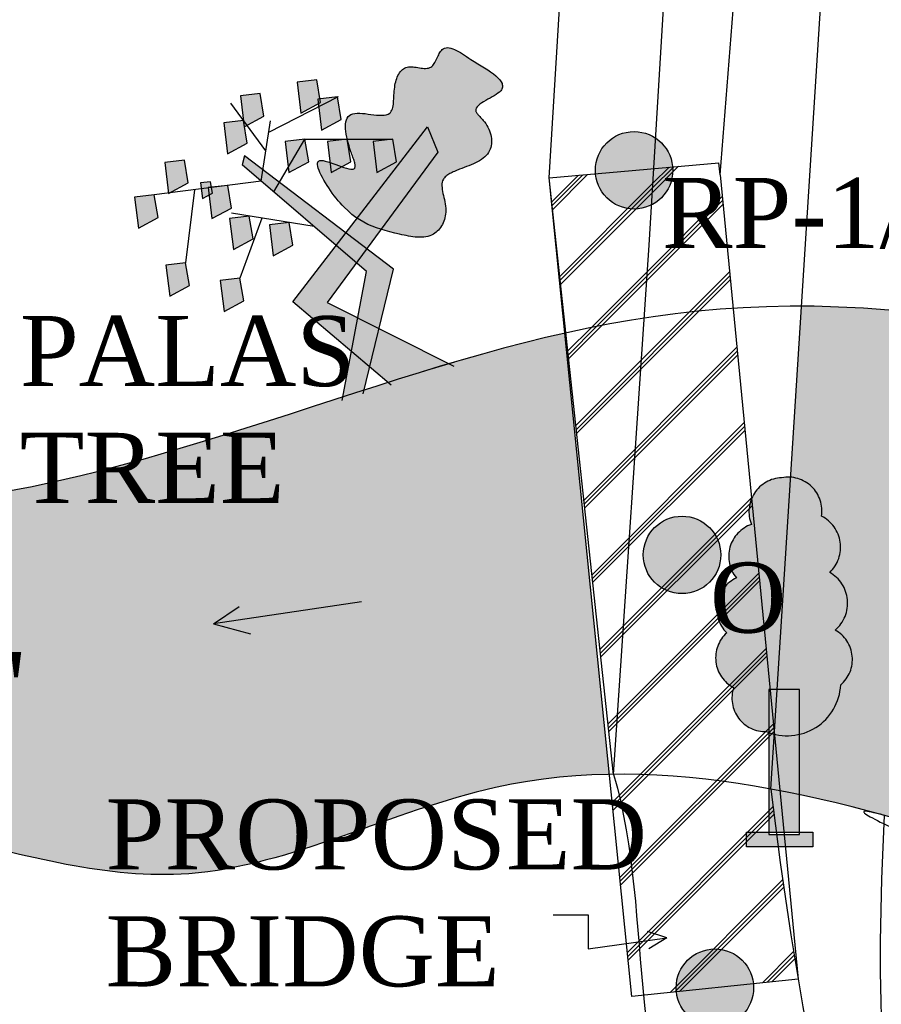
# Model space of a CAD drawing. Header units: millimetres. Extents: x 10604 to 12234, y -294 to 1108.
# Tile 4 of 10: x 11188 to 11336, y 182 to 351. Entities that reach past the tile are written whole.
import ezdxf

# ---------------------------------------------------------------- set-up
doc = ezdxf.new("R2010")
doc.units = ezdxf.units.MM
doc.linetypes.add('ACAD_ISO10W100', pattern=[18, 12, -3, 0, -3])
doc.styles.get("Standard").update_dxf_attribs({"font": 'times.ttf', "height": 6})
pattern_1 = [(45, (0, 0), (-7.071067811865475, 7.071067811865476), []), (45, (0.725, 0), (-7.071067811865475, 7.071067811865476), []), (45, (1.45, 0), (-7.071067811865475, 7.071067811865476), [])]

msp = doc.modelspace()

# ---------------------------------------------------------------- hatches: boundary and pattern name
at = {"linetype": 'ACAD_ISO10W100', "ltscale": 100}
h = msp.add_hatch(dxfattribs=at)
h.set_pattern_fill('CROSS', color=256, scale=3, style=0)
h.set_pattern_definition([(0, (0, 0), (19.05, 19.05), [9.524999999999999, -28.575]), (90, (4.762499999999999, -4.762499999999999), (-19.05, 19.05), [9.524999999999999, -28.575])])
edge = h.paths.add_edge_path()
edge.add_spline(control_points=[(11112.51585961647, 681.8695266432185), (11118.97930193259, 660.2640212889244), (11124.08143629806, 608.1799113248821), (11155.21152514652, 540.8803248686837), (11096.31107016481, 465.7507773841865), (11054.53465164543, 411.7704224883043), (11015.10205968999, 354.6585615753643), (10947.88282810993, 374.718447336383), (11004.97443399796, 455.6492985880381), (11048.95612794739, 509.0687941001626), (11068.62410019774, 579.2045921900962), (11071.60659075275, 646.429863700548), (11002.32032277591, 679.314728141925), (11019.55390001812, 722.4475823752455), (11025.76750413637, 737.9992276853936)], knot_values=[114.572799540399, 114.572799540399, 114.572799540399, 114.572799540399, 181.9529653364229, 249.7234751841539, 326.1174300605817, 435.027948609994, 474.3407703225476, 515.8021843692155, 582.6378754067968, 683.0913322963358, 754.4609894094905, 793.9131955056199, 874.2858735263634, 919.6039516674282, 919.6039516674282, 919.6039516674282, 919.6039516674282], degree=3, periodic=0)
edge.add_spline(control_points=[(11025.76750413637, 737.9992276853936), (11050.85195197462, 734.3375879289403), (11092.61137656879, 728.2418599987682), (11108.12727922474, 696.5393407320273), (11112.51585961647, 681.8695266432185)], knot_values=[0, 0, 0, 0, 68.82267755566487, 114.572799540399, 114.572799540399, 114.572799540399, 114.572799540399], degree=3, periodic=0)
edge.add_line((11112.51585961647, 681.8695266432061), (11113.24191390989, 703.1872369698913))
edge.add_line((11113.24191390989, 703.1872369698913), (11110.55186925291, 708.9913954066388))
edge.add_line((11110.55186925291, 708.9913954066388), (11114.93491932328, 708.8349862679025))
edge.add_line((11114.93491932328, 708.8349862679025), (11115.12394368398, 711.6786368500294))
edge.add_line((11115.12394368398, 711.6786368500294), (11116.46722885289, 708.7803058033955))
edge.add_line((11116.46722885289, 708.7803058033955), (11123.10265192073, 708.5435207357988))
edge.add_line((11123.10265192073, 708.5435207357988), (11195.86977690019, 551.5379776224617))
edge.add_line((11195.86977690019, 551.5379776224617), (11043.79839306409, 344.6802910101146))
edge.add_line((11043.79839306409, 344.6802910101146), (11035.63066046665, 344.9717565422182))
edge.add_line((11035.63066046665, 344.9717565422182), (11035.42758633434, 341.9167435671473))
edge.add_line((11035.42758633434, 341.9167435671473), (11036.82757248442, 341.8685971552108))
edge.add_line((11036.82757248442, 341.8685971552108), (11036.82757248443, 316.389633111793))
edge.add_line((11036.82757248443, 316.389633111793), (11033.13936175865, 315.8852845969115))
edge.add_line((11033.13936175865, 315.8852845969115), (11034.02760018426, 341.9648899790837))
edge.add_line((11034.02760018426, 341.9648899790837), (11035.42758633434, 341.9167435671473))
edge.add_line((11035.42758633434, 341.9167435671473), (11035.63066046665, 344.9717565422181))
edge.add_line((11035.63066046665, 344.9717565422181), (11031.24761039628, 345.1281656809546))
edge.add_line((11031.24761039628, 345.1281656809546), (11183.31899423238, 551.9858522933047))
edge.add_line((11183.31899423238, 551.9858522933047), (11113.24191390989, 703.187236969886))
edge.add_line((11113.24191390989, 703.187236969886), (11112.51585961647, 681.8695266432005))
h.paths.add_polyline_path([(11187.89106866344, 554.6730937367), (11187.70204430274, 551.829443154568), (11185.84916758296, 551.8955630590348)], flags=16)
h = msp.add_hatch(color=256, dxfattribs=at)
h.set_gradient(color1=(0, 0, 255), one_color=1, tint=1, name='INVSPHERICAL')
edge = h.paths.add_edge_path()
edge.add_spline(control_points=[(11994.58054372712, 729.8497831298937), (11958.9224321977, 717.3160325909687), (11892.83332543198, 694.0858517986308), (11797.32685546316, 713.9442132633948), (11715.18160343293, 658.7239849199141), (11617.39899021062, 703.944394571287), (11531.39653568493, 659.6402079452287), (11424.23079758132, 689.0995387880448), (11423.27451110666, 570.5803352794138), (11434.2893695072, 499.8838621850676), (11438.95871008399, 410.4070223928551), (11439.31265145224, 357.7841901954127), (11426.82896181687, 279.9859500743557), (11364.8937760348, 299.7743258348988), (11327.10897240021, 301.4858994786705), (11322.28287946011, 301.5046882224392)], knot_values=[0, 0, 0, 0, 111.8566492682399, 207.3162520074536, 275.2504661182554, 387.0800430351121, 483.8169888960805, 566.1572179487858, 636.2808237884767, 761.2089069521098, 808.954717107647, 899.0411678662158, 929.2399148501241, 1019.517027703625, 1033.1862673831, 1033.1862673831, 1033.1862673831, 1033.1862673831], degree=3, periodic=0)
edge.add_line((11322.28287946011, 301.504688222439), (11317.61228334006, 228.2183874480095))
edge.add_line((11317.61228334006, 228.2183874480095), (11318.5481947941, 218.5657131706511))
edge.add_spline(control_points=[(11318.54819479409, 218.5657131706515), (11331.99283921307, 215.9789816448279), (11364.52201894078, 206.0956031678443), (11409.74663970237, 189.8063323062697), (11466.15800862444, 164.6563953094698), (11555.5630347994, 178.4147059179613), (11544.62065870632, 258.2099213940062), (11535.46463563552, 307.9710690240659), (11526.21494249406, 358.0214493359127), (11521.54255733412, 403.9369246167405), (11505.83993316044, 453.8377481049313), (11508.85379731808, 497.999004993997), (11528.07858572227, 532.7648414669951), (11557.18404700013, 565.7511115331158), (11614.77257608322, 548.6490624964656), (11627.57853170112, 592.6183538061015), (11659.57174942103, 606.434551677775), (11693.95538317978, 601.4548616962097), (11736.75361092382, 603.5131639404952), (11795.6868892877, 627.8224942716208), (11863.2556368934, 626.0997531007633), (11937.8996171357, 637.1336904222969), (11978.47713712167, 647.7506229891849), (12004.77103870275, 654.6303085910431)], knot_values=[0, 0, 0, 0, 40.34676076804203, 97.94532730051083, 144.6304597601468, 231.3851607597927, 295.3955214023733, 347.3860324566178, 390.3832426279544, 446.5928533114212, 485.5806910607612, 547.2237563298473, 571.1538924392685, 605.0902206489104, 671.3650207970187, 695.670919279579, 726.456903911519, 766.0809333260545, 799.5135396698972, 853.652385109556, 954.2959350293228, 998.5348224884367, 1079.971676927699, 1079.971676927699, 1079.971676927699, 1079.971676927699], degree=3, periodic=0)
edge.add_line((12004.77103870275, 654.6303085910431), (11994.58054372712, 729.8497831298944))
edge = h.paths.add_edge_path()
edge.add_spline(control_points=[(10674.56440109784, 70.38465197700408), (10654.52706393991, 68.24382179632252), (10616.02323048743, 64.12999329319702), (10647.17371583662, 9.245536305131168), (10666.67295942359, -55.90507785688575), (10769.8340724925, -57.82905278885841), (10857.09815375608, -20.56537033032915), (10917.65700030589, 58.51480148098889), (10990.47747809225, 114.3373459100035), (11030.16557778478, 201.9329330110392), (11093.20465364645, 182.2649562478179), (11125.45762086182, 220.3861983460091), (11172.99207103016, 212.3319745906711), (11221.25466279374, 198.1252067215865), (11258.36546209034, 218.6210279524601), (11282.83324859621, 221.2430238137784), (11289.38080094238, 221.3601299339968)], knot_values=[1109.183328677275, 1109.183328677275, 1109.183328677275, 1109.183328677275, 1155.927711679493, 1199.007536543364, 1252.536057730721, 1361.161953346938, 1439.773648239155, 1541.929438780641, 1645.931569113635, 1729.447296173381, 1773.770662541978, 1810.627294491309, 1861.482277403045, 1904.635833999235, 1959.164737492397, 1978.932404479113, 1978.932404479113, 1978.932404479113, 1978.932404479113], degree=3, periodic=0)
edge.add_line((11289.38080094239, 221.3601299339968), (11281.76775371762, 296.889832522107))
edge.add_spline(control_points=[(11281.76775371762, 296.8898325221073), (11260.02567418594, 292.0273719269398), (11214.92106864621, 274.7339396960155), (11130.27302210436, 256.0185857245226), (11103.84815973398, 328.4343396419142), (11050.42067944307, 322.8586074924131), (11026.51471724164, 298.5489672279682), (11007.35880189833, 272.2979324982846), (11000.18030993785, 224.1526448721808), (10974.79005244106, 175.8723001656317), (10920.67448628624, 146.9207464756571), (10897.45840210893, 98.77177691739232), (10845.678761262, 47.36310000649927), (10785.95476464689, -1.953950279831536), (10689.92274520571, 5.398746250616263), (10679.10746447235, 51.16154523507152), (10674.56440109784, 70.38465197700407)], knot_values=[1074.216300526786, 1074.216300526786, 1074.216300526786, 1074.216300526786, 1143.754260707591, 1225.92393931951, 1284.03145061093, 1329.170007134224, 1357.336594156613, 1385.991266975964, 1424.555739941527, 1501.787620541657, 1537.82989442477, 1604.060884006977, 1654.67882239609, 1756.937764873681, 1832.327655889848, 1886.933711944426, 1886.933711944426, 1886.933711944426, 1886.933711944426], degree=3, periodic=0)
h = msp.add_hatch(color=256, dxfattribs=at)
h.set_gradient(color1=(241, 48, 14), one_color=1, tint=1, name='INVSPHERICAL')
edge = h.paths.add_edge_path()
edge.add_line((11258.2471747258, 332.2138273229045), (11260.027433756, 327.8707481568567))
edge.add_line((11260.027433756, 327.8707481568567), (11250.29133826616, 314.653964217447))
edge.add_spline(control_points=[(11250.29133826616, 314.6539642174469), (11251.28890146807, 314.3443672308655), (11254.1687221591, 313.649579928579), (11259.41329667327, 312.5240189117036), (11262.39091083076, 318.0853198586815), (11259.4981599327, 323.2084631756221), (11264.71769155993, 325.3759837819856), (11269.86170410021, 327.0498090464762), (11269.0773575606, 332.515020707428), (11264.76389664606, 335.7873530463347), (11274.50362213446, 338.555162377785), (11268.88442976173, 341.8304938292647), (11265.65341235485, 343.7137988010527), (11263.72197846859, 345.0597198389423), (11260.471137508, 347.3250706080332), (11259.36451800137, 340.9795986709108), (11254.21044228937, 343.6583499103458), (11252.09295790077, 338.9165740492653), (11253.08292022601, 332.4115262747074), (11244.03148509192, 336.2185614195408), (11244.04385873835, 332.0441050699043), (11244.49867374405, 330.0938385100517)], knot_values=[29.7706707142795, 29.7706707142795, 29.7706707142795, 29.7706707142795, 31.43310702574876, 34.31721389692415, 36.60924020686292, 39.28605261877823, 40.91620372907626, 43.93868996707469, 46.43041187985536, 47.64770892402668, 50.38272715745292, 54.08299688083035, 54.08299688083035, 54.08299688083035, 56.68397535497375, 58.46076379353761, 60.49031884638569, 62.50457966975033, 64.7862944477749, 68.09939999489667, 70.44522304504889, 70.44522304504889, 70.44522304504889, 70.44522304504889], degree=3, periodic=0)
edge.add_line((11244.49867374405, 330.0938385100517), (11252.30566154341, 330.0938385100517))
edge.add_line((11252.30566154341, 330.0938385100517), (11252.95353619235, 326.2098096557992))
edge.add_line((11252.95353619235, 326.2098096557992), (11249.58461071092, 324.3972628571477))
edge.add_line((11249.58461071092, 324.3972628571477), (11248.93673606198, 329.7054356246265))
edge.add_line((11248.93673606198, 329.7054356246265), (11252.30566154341, 330.0938385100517))
edge.add_line((11252.30566154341, 330.0938385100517), (11244.49867374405, 330.0938385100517))
edge.add_spline(control_points=[(11244.49867374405, 330.0938385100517), (11244.66465820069, 329.3820899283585), (11245.26625475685, 327.4084610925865), (11246.52015426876, 324.5052113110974), (11244.62549548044, 324.9965022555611), (11243.57886809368, 325.366367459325)], knot_values=[16.36222616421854, 16.36222616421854, 16.36222616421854, 16.36222616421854, 17.21833284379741, 18.64236238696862, 19.94242566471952, 19.94242566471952, 19.94242566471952, 19.94242566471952], degree=3, periodic=0)
edge.add_line((11243.57886809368, 325.3663674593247), (11241.77762291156, 324.3972628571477))
edge.add_line((11241.77762291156, 324.3972628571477), (11241.56946881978, 326.10271295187))
edge.add_spline(control_points=[(11241.56946881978, 326.1027129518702), (11240.8237597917, 326.3579860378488), (11238.11305883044, 327.0557027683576), (11241.84596494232, 320.3818659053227), (11244.77412704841, 317.5253342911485), (11246.20774286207, 316.5527435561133)], knot_values=[20.75653876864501, 20.75653876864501, 20.75653876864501, 20.75653876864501, 21.70107915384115, 24.67457776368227, 27.350504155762, 27.350504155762, 27.350504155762, 27.350504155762], degree=3, periodic=0)
edge.add_line((11246.20774286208, 316.552743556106), (11258.2471747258, 332.2138273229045))
h = msp.add_hatch(color=256, dxfattribs=at)
h.set_gradient(color1=(109, 221, 34), one_color=1, tint=1, name='INVSPHERICAL')
h.paths.add_polyline_path([(11239.30420703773, 340.236101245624), (11235.93528155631, 339.8476983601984), (11236.58315620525, 334.5395255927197), (11239.95208168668, 336.3520723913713)])
h = msp.add_hatch(color=256, dxfattribs=at)
h.set_gradient(color1=(109, 221, 34), one_color=1, tint=1, name='INVSPHERICAL')
h.paths.add_polyline_path([(11229.58613773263, 337.9056839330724), (11226.2172122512, 337.5172810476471), (11226.86508690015, 332.2091082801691), (11230.23401238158, 334.0216550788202)])
h = msp.add_hatch(color=256, dxfattribs=at)
h.set_gradient(color1=(109, 221, 34), one_color=1, tint=1, name='INVSPHERICAL')
h.paths.add_polyline_path([(11242.81421100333, 337.3146551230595), (11239.4452855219, 336.9262522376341), (11240.09316017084, 331.6180794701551), (11243.46208565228, 333.4306262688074)])
h = msp.add_hatch(color=256, dxfattribs=at)
h.set_gradient(color1=(109, 221, 34), one_color=1, tint=1, name='INVSPHERICAL')
h.paths.add_polyline_path([(11226.73369757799, 333.2856085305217), (11223.36477209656, 332.8972056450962), (11224.01264674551, 327.5890328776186), (11227.38157222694, 329.401579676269)])
h = msp.add_hatch(color=256, dxfattribs=at)
h.set_gradient(color1=(101, 20, 6), one_color=1, tint=1, name='INVSPHERICAL')
edge = h.paths.add_edge_path()
edge.add_line((11260.027433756, 327.8707481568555), (11258.24717472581, 332.2138273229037))
edge.add_line((11258.24717472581, 332.2138273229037), (11246.20774286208, 316.5527435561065))
edge.add_spline(control_points=[(11246.20774286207, 316.5527435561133), (11247.50433646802, 315.6731111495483), (11248.83909069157, 315.1046739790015), (11250.29133826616, 314.6539642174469)], knot_values=[27.350504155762, 27.350504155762, 27.350504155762, 27.350504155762, 29.7706707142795, 29.7706707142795, 29.7706707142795, 29.7706707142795], degree=3, periodic=0)
edge.add_line((11250.29133826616, 314.653964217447), (11260.027433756, 327.8707481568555))
h.paths.add_polyline_path([(11235.21647844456, 302.2551326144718), (11245.2099989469, 293.7700633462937), (11246.29648833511, 299.4750992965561), (11241.05019952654, 302.1090858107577), (11246.08764764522, 308.9474393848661), (11242.63460832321, 311.9047535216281)])
edge = h.paths.add_edge_path()
edge.add_line((11248.34247979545, 291.1104083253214), (11252.00867603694, 287.9975984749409))
edge.add_spline(control_points=[(11252.00867603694, 287.9975984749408), (11255.58946440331, 289.0967486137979), (11259.16193175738, 290.1736171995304), (11262.7311695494, 291.2237943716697)], knot_values=[1094.559001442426, 1094.559001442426, 1094.559001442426, 1094.559001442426, 1100.331486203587, 1100.331486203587, 1100.331486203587, 1100.331486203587], degree=3, periodic=0)
edge.add_line((11262.7311695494, 291.2237943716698), (11249.93966956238, 297.6459795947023))
edge.add_line((11249.93966956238, 297.6459795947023), (11248.34247979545, 291.1104083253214))
h.paths.add_polyline_path([(11245.2099989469, 293.7700633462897), (11248.34247979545, 291.1104083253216), (11249.93966956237, 297.6459795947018), (11246.29648833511, 299.4750992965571)])
edge = h.paths.add_edge_path()
edge.add_line((11248.34247979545, 291.1104083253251), (11245.2099989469, 293.7700633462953))
edge.add_line((11245.2099989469, 293.7700633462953), (11243.6135914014, 285.3875033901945))
edge.add_spline(control_points=[(11243.61359140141, 285.3875033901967), (11244.81696576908, 285.7659671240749), (11246.01896431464, 286.1423217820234), (11247.21977770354, 286.5164022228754)], knot_values=[1102.901932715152, 1102.901932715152, 1102.901932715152, 1102.901932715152, 1104.833187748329, 1104.833187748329, 1104.833187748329, 1104.833187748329], degree=3, periodic=0)
edge.add_line((11247.21977770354, 286.5164022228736), (11248.34247979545, 291.1104083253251))
h.paths.add_polyline_path([(11252.43653754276, 307.8629613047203), (11247.85062583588, 311.3406884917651), (11246.08764764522, 308.9474393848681), (11247.81818184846, 307.4653441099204), (11246.29648833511, 299.4750992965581), (11249.93966956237, 297.6459795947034)])
h.paths.add_polyline_path([(11244.2816357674, 314.0472329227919), (11242.6346083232, 311.9047535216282), (11246.08764764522, 308.9474393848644), (11247.85062583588, 311.340688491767)])
h.paths.add_polyline_path([(11232.89246277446, 322.6842148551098), (11231.93907181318, 321.0648175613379), (11242.6346083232, 311.9047535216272), (11244.2816357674, 314.0472329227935)])
h.paths.add_polyline_path([(11231.93907181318, 321.0648175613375), (11232.89246277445, 322.68421485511), (11230.05889567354, 324.8330511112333), (11229.76271082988, 322.9287358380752)])
h.paths.add_polyline_path([(11229.76271082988, 322.9287358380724), (11230.05889567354, 324.8330511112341), (11226.91542770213, 327.2169007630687), (11226.52566155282, 325.7010678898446)])
h = msp.add_hatch(color=256, dxfattribs=at)
h.set_gradient(color1=(232, 107, 84), one_color=1, tint=1, name='INVSPHERICAL')
h.paths.add_polyline_path([(11300.22750511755, 324.7615455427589, 1), (11286.97084474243, 324.7615455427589, 1)])
h = msp.add_hatch(color=256, dxfattribs=at)
h.set_gradient(color1=(109, 221, 34), one_color=1, tint=1, name='INVSPHERICAL')
h.paths.add_polyline_path([(11237.25474511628, 330.0938385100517), (11233.88581963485, 329.7054356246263), (11234.53369428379, 324.3972628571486), (11237.90261976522, 326.2098096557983)])
h = msp.add_hatch(color=256, dxfattribs=at)
h.set_gradient(color1=(109, 221, 34), one_color=1, tint=1, name='INVSPHERICAL')
h.paths.add_polyline_path([(11244.49867374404, 330.0938385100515), (11241.12974826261, 329.7054356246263), (11241.77762291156, 324.3972628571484), (11245.14654839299, 326.2098096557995)])
h = msp.add_hatch(color=256, dxfattribs=at)
h.set_gradient(color1=(109, 221, 34), one_color=1, tint=1, name='INVSPHERICAL')
h.paths.add_polyline_path([(11252.30566154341, 330.0938385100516), (11248.93673606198, 329.705435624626), (11249.58461071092, 324.3972628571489), (11252.95353619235, 326.2098096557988)])
h = msp.add_hatch(color=256, dxfattribs=at)
h.set_gradient(color1=(109, 221, 34), one_color=1, tint=1, name='INVSPHERICAL')
h.paths.add_polyline_path([(11216.62872039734, 326.5125326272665), (11213.25979491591, 326.124129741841), (11213.90766956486, 320.8159569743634), (11217.27659504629, 322.6285037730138)])
h = msp.add_hatch(dxfattribs=at)
h.set_pattern_fill('JIS_RC_10', color=96, style=0)
h.set_pattern_definition(pattern_1)
edge = h.paths.add_edge_path()
edge.add_line((11308.32422290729, 324.0123021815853), (11308.1088637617, 326.0619329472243))
edge.add_line((11308.1088637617, 326.0619329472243), (11296.98184541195, 325.0647072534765))
edge.add_line((11296.98184541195, 325.0647072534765), (11296.19308560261, 311.9306741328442))
edge.add_line((11296.19308560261, 311.9306741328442), (11295.35413455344, 299.4671799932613))
edge.add_spline(control_points=[(11295.35413455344, 299.4671799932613), (11300.30352962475, 300.2281491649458), (11305.34998658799, 300.8003027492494), (11310.54171008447, 301.1418892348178)], knot_values=[1044.531558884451, 1044.531558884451, 1044.531558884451, 1044.531558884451, 1059.917423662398, 1059.917423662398, 1059.917423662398, 1059.917423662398], degree=3, periodic=0)
edge.add_line((11310.54171008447, 301.141889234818), (11308.32422290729, 324.0123021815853))
edge = h.paths.add_edge_path()
edge.add_spline(control_points=[(11310.54171008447, 301.1418892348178), (11305.34998658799, 300.8003027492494), (11300.30352962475, 300.2281491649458), (11295.35413455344, 299.4671799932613)], knot_values=[1044.531558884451, 1044.531558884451, 1044.531558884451, 1044.531558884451, 1059.917423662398, 1059.917423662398, 1059.917423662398, 1059.917423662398], degree=3, periodic=0)
edge.add_line((11295.35413455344, 299.4671799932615), (11290.09724755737, 221.3706327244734))
edge.add_spline(control_points=[(11290.09724755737, 221.3706327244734), (11299.03002247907, 221.4728706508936), (11308.03040899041, 220.5057789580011), (11317.01548764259, 218.8540690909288)], knot_values=[1081.504692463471, 1081.504692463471, 1081.504692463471, 1081.504692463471, 1108.462471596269, 1108.462471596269, 1108.462471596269, 1108.462471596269], degree=3, periodic=0)
edge.add_line((11317.01548764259, 218.8540690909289), (11317.61228334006, 228.218387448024))
edge.add_line((11317.61228334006, 228.218387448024), (11310.54171008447, 301.1418892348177))
edge = h.paths.add_edge_path()
edge.add_spline(control_points=[(11295.35413455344, 299.4671799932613), (11290.81693750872, 298.7695862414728), (11286.36130845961, 297.913317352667), (11281.95011138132, 296.9305379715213)], knot_values=[1059.917423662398, 1059.917423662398, 1059.917423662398, 1059.917423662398, 1074.021915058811, 1074.021915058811, 1074.021915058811, 1074.021915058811], degree=3, periodic=0)
edge.add_line((11281.95011138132, 296.9305379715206), (11290.09724755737, 221.3706327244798))
edge.add_line((11290.09724755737, 221.3706327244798), (11295.35413455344, 299.4671799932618))
edge = h.paths.add_edge_path()
edge.add_spline(control_points=[(11321.67303634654, 186.3371540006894), (11319.8760637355, 197.0434141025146), (11318.30461141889, 207.8689803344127), (11317.01548764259, 218.8540690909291)], knot_values=[1006.915945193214, 1006.915945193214, 1006.915945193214, 1006.915945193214, 1039.200008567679, 1039.200008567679, 1039.200008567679, 1039.200008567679], degree=3, periodic=0)
edge.add_spline(control_points=[(11317.01548764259, 218.8540690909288), (11308.03040899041, 220.5057789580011), (11299.03002247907, 221.4728706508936), (11290.09724755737, 221.3706327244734)], knot_values=[1081.504692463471, 1081.504692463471, 1081.504692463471, 1081.504692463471, 1108.462471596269, 1108.462471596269, 1108.462471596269, 1108.462471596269], degree=3, periodic=0)
edge.add_spline(control_points=[(11290.09724755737, 221.3706327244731), (11293.61963324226, 209.3563235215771), (11293.96491617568, 196.2778824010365), (11295.21453811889, 183.5807332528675)], knot_values=[789.2568551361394, 789.2568551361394, 789.2568551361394, 789.2568551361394, 827.113172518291, 827.113172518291, 827.113172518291, 827.113172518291], degree=3, periodic=0)
edge.add_line((11295.21453811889, 183.5807332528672), (11321.67303634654, 186.3371540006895))
edge = h.paths.add_edge_path()
edge.add_spline(control_points=[(11295.21453811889, 183.5807332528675), (11293.96491617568, 196.2778824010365), (11293.61963324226, 209.3563235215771), (11290.09724755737, 221.3706327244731)], knot_values=[789.2568551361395, 789.2568551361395, 789.2568551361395, 789.2568551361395, 827.1131725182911, 827.1131725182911, 827.1131725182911, 827.1131725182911], degree=3, periodic=0)
edge.add_spline(control_points=[(11290.09724755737, 221.3706327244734), (11289.85838314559, 221.3678988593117), (11289.61956707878, 221.3644003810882), (11289.38080094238, 221.3601299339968)], knot_values=[1108.462471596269, 1108.462471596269, 1108.462471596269, 1108.462471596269, 1109.183328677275, 1109.183328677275, 1109.183328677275, 1109.183328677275], degree=3, periodic=0)
edge.add_line((11289.38080094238, 221.3601299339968), (11293.2098415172, 183.3718859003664))
edge.add_line((11293.2098415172, 183.3718859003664), (11295.21453811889, 183.5807332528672))
h = msp.add_hatch(dxfattribs=at)
h.set_pattern_fill('JIS_RC_10', color=3, style=0)
h.set_pattern_definition(pattern_1)
edge = h.paths.add_edge_path()
edge.add_line((11296.19308560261, 311.9306741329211), (11296.98184541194, 325.0647072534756))
edge.add_line((11296.98184541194, 325.0647072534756), (11279.08948609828, 323.4611581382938))
edge.add_line((11279.08948609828, 323.4611581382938), (11281.95011138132, 296.9305379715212))
edge.add_spline(control_points=[(11281.95011138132, 296.9305379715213), (11286.36130845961, 297.913317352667), (11290.81693750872, 298.7695862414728), (11295.35413455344, 299.4671799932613)], knot_values=[1059.917423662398, 1059.917423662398, 1059.917423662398, 1059.917423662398, 1074.021915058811, 1074.021915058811, 1074.021915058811, 1074.021915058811], degree=3, periodic=0)
edge.add_line((11295.35413455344, 299.4671799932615), (11296.19308560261, 311.9306741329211))
h = msp.add_hatch(color=256, dxfattribs=at)
h.set_gradient(color1=(109, 221, 34), one_color=1, tint=1, name='INVSPHERICAL')
h.paths.add_polyline_path([(11221.09055691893, 322.8030376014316), (11219.40609417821, 322.6088361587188), (11219.73003150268, 319.9547497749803), (11221.4144942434, 320.8610231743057)])
h = msp.add_hatch(color=256, dxfattribs=at)
h.set_gradient(color1=(109, 221, 34), one_color=1, tint=1, name='INVSPHERICAL')
h.paths.add_polyline_path([(11224.05006365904, 322.1850640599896), (11220.68113817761, 321.7966611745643), (11221.32901282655, 316.4884884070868), (11224.69793830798, 318.301035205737)])
h = msp.add_hatch(color=256, dxfattribs=at)
h.set_gradient(color1=(109, 221, 34), one_color=1, tint=1, name='INVSPHERICAL')
h.paths.add_polyline_path([(11211.47187066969, 320.5476362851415), (11208.10294518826, 320.1592333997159), (11208.7508198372, 314.8510606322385), (11212.11974531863, 316.6636074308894)])
h = msp.add_hatch(color=256, dxfattribs=at)
h.set_gradient(color1=(109, 221, 34), one_color=1, tint=1, name='INVSPHERICAL')
h.paths.add_polyline_path([(11227.74431808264, 316.919746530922), (11224.37539260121, 316.5313436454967), (11225.02326725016, 311.2231708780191), (11228.39219273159, 313.0357176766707)])
h = msp.add_hatch(color=256, dxfattribs=at)
h.set_gradient(color1=(109, 221, 34), one_color=1, tint=1, name='INVSPHERICAL')
h.paths.add_polyline_path([(11234.55621030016, 315.828056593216), (11231.18728481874, 315.4396537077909), (11231.83515946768, 310.131480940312), (11235.20408494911, 311.9440277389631)])
h = msp.add_hatch(color=256, dxfattribs=at)
h.set_gradient(color1=(101, 20, 6), one_color=1, tint=1, name='INVSPHERICAL')
edge = h.paths.add_edge_path()
edge.add_line((11247.85062583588, 311.3406884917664), (11250.29133826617, 314.6539642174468))
edge.add_spline(control_points=[(11250.29133826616, 314.6539642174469), (11248.83909069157, 315.1046739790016), (11247.50433646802, 315.6731111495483), (11246.20774286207, 316.5527435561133)], knot_values=[27.350504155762, 27.350504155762, 27.350504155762, 27.350504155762, 29.7706707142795, 29.7706707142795, 29.7706707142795, 29.7706707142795], degree=3, periodic=0)
edge.add_line((11246.20774286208, 316.5527435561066), (11244.2816357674, 314.0472329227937))
edge.add_line((11244.2816357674, 314.0472329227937), (11247.85062583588, 311.3406884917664))
h = msp.add_hatch(color=256, dxfattribs=at)
h.set_gradient(color1=(109, 221, 34), one_color=1, tint=1, name='INVSPHERICAL')
h.paths.add_polyline_path([(11216.83784967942, 308.909121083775), (11213.46892419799, 308.5207181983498), (11214.11679884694, 303.2125454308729), (11217.48572432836, 305.025092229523)])
h = msp.add_hatch(color=256, dxfattribs=at)
h.set_gradient(color1=(109, 221, 34), one_color=1, tint=1, name='INVSPHERICAL')
h.paths.add_polyline_path([(11226.13015909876, 306.2937249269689), (11222.76123361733, 305.9053220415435), (11223.40910826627, 300.5971492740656), (11226.7780337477, 302.4096960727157)])
h = msp.add_hatch(color=256, dxfattribs=at)
h.set_gradient(color1=(0, 153, 0), one_color=1, tint=1, name='SPHERICAL')
h.paths.add_polyline_path([(11328.03018736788, 246.0726060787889, 0.5205670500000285), (11327.09000480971, 255.9346753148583, 0.5205670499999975), (11325.67971179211, 265.561917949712, 0.5205670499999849), (11318.86328275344, 272.1366249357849, 0.5205670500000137), (11313.69222114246, 264.1530459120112, 0.5205670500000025), (11311.10667115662, 254.9954214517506, 0.5205670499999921), (11309.46134208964, 245.6029879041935, 0.5205670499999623), (11310.63656069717, 236.2105543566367, 0.5205670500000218), (11316.2777327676, 228.6965935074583, 0.01079359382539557), (11316.64511325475, 228.5511848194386), (11316.64511325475, 235.9112765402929), (11321.89930251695, 235.9112765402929), (11321.89930251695, 228.2167896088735, 0.3350611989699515), (11328.97036992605, 236.6801725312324, 0.5205670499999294)])
h = msp.add_hatch(color=256, dxfattribs=at)
h.set_gradient(color1=(232, 107, 84), one_color=1, tint=1, name='INVSPHERICAL')
h.paths.add_polyline_path([(11308.43927531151, 258.9285449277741, 1), (11295.1826149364, 258.9285449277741, 1)])
h = msp.add_hatch(color=256, dxfattribs=at)
h.set_gradient(color1=(255, 127, 127), one_color=1, tint=1, name='SPHERICAL')
h.paths.add_polyline_path([(11321.89930251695, 228.2167896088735, -0.1469109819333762), (11316.64511325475, 228.5511848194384), (11316.64511325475, 211.482672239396), (11321.89930251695, 211.482672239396)])
h.paths.add_polyline_path([(11321.89930251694, 235.9112765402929), (11316.64511325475, 235.911276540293), (11316.64511325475, 228.551184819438, 0.146910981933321), (11321.89930251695, 228.2167896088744)])
h.paths.add_polyline_path([(11324.19848982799, 208.9405972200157), (11324.19848982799, 211.482672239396), (11321.89930251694, 211.482672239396), (11321.89930251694, 211.0984869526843), (11316.64511325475, 211.0984869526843), (11316.64511325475, 211.482672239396), (11312.86324627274, 211.482672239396), (11312.86324627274, 208.9405972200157)])
h = msp.add_hatch(color=256, dxfattribs=at)
h.set_gradient(color1=(255, 127, 127), one_color=1, tint=1, name='SPHERICAL')
h.paths.add_polyline_path([(11316.64511325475, 228.5511848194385, 0.1469109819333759), (11321.89930251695, 228.2167896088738), (11321.89930251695, 235.9112765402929), (11316.64511325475, 235.9112765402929)])
h.paths.add_polyline_path([(11316.64511325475, 211.482672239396), (11321.89930251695, 211.482672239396), (11321.89930251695, 228.2167896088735, -0.1469109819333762), (11316.64511325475, 228.5511848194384)])
h.paths.add_polyline_path([(11316.64511325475, 211.482672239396), (11321.89930251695, 211.482672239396), (11321.89930251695, 235.9112765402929), (11316.64511325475, 235.9112765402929)])
h = msp.add_hatch(color=256, dxfattribs=at)
h.set_gradient(color1=(232, 107, 84), one_color=1, tint=1, name='INVSPHERICAL')
h.paths.add_polyline_path([(11314.06976911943, 184.8545199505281, 1), (11300.81310874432, 184.8545199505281, 1)])

# ---------------------------------------------------------------- linework, layer by layer
for p, q in [((11308.32422290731, 324.0123021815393), (11322.40817485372, 502.0247759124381)), ((11279.08948609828, 323.4611581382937), (11288.77885380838, 483.3217685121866)), ((11239.30420703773, 340.236101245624), (11235.9352815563, 339.8476983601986)), ((11235.9352815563, 339.8476983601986), (11236.58315620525, 334.5395255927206)), ((11239.95208168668, 336.3520723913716), (11239.30420703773, 340.236101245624)), ((11229.58613773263, 337.9056839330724), (11226.2172122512, 337.517281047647)), ((11226.2172122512, 337.517281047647), (11226.86508690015, 332.2091082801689)), ((11230.23401238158, 334.02165507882), (11229.58613773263, 337.9056839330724)), ((11231.0611987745, 331.2773413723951), (11243.01335212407, 337.4169503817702)), ((11242.81421100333, 337.3146551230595), (11239.4452855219, 336.9262522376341)), ((11243.46208565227, 333.4306262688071), (11242.81421100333, 337.3146551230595)), ((11230.56398646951, 328.0805235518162), (11224.55962189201, 336.2400198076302)), ((11236.58315620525, 334.5395255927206), (11239.95208168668, 336.3520723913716)), ((11239.4452855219, 336.9262522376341), (11240.09316017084, 331.6180794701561)), ((11226.86508690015, 332.2091082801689), (11230.23401238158, 334.02165507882)), ((11226.73369757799, 333.2856085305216), (11223.36477209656, 332.8972056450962)), ((11223.36477209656, 332.8972056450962), (11224.01264674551, 327.5890328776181)), ((11227.38157222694, 329.4015796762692), (11226.73369757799, 333.2856085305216)), ((11229.76271082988, 322.928735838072), (11231.36526210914, 333.2323112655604)), ((11235.21647844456, 302.255132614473), (11258.2471747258, 332.2138273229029)), ((11240.09316017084, 331.6180794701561), (11243.46208565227, 333.4306262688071)), ((11258.2471747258, 332.2138273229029), (11260.027433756, 327.870748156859)), ((11224.01264674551, 327.5890328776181), (11227.38157222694, 329.4015796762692)), ((11231.93907181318, 321.0648175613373), (11237.25474511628, 330.0938385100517)), ((11237.25474511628, 330.0938385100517), (11233.88581963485, 329.7054356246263)), ((11233.88581963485, 329.7054356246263), (11234.53369428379, 324.3972628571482)), ((11237.25474511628, 330.0938385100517), (11252.30566154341, 330.0938385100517)), ((11237.90261976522, 326.2098096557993), (11237.25474511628, 330.0938385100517)), ((11244.49867374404, 330.0938385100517), (11241.12974826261, 329.7054356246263)), ((11241.12974826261, 329.7054356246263), (11241.77762291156, 324.3972628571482)), ((11245.14654839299, 326.2098096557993), (11244.49867374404, 330.0938385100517)), ((11252.30566154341, 330.0938385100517), (11248.93673606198, 329.7054356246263)), ((11248.93673606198, 329.7054356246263), (11249.58461071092, 324.3972628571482)), ((11252.95353619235, 326.2098096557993), (11252.30566154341, 330.0938385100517)), ((11226.91542770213, 327.21690076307), (11226.52566155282, 325.7010678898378)), ((11252.43653754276, 307.8629613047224), (11226.91542770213, 327.21690076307)), ((11260.027433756, 327.870748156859), (11241.05019952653, 302.1090858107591)), ((11216.62872039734, 326.5125326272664), (11213.25979491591, 326.124129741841)), ((11213.25979491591, 326.124129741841), (11213.90766956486, 320.815956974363)), ((11217.27659504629, 322.628503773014), (11216.62872039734, 326.5125326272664)), ((11247.81818184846, 307.4653441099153), (11226.52566155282, 325.7010678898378)), ((11234.53369428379, 324.3972628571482), (11237.90261976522, 326.2098096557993)), ((11241.77762291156, 324.3972628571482), (11245.14654839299, 326.2098096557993)), ((11249.58461071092, 324.3972628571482), (11252.95353619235, 326.2098096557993)), ((11279.08948609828, 323.4611581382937), (11308.1088637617, 326.0619329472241)), ((11308.32422290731, 324.0123021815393), (11308.1088637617, 326.0619329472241)), ((11308.32422290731, 324.0123021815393), (11321.67303634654, 186.3371540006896)), ((11229.76271082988, 322.928735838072), (11211.47187066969, 320.5476362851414)), ((11213.90766956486, 320.815956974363), (11217.27659504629, 322.628503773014)), ((11221.09055691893, 322.8030376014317), (11219.40609417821, 322.608836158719)), ((11219.40609417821, 322.608836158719), (11219.73003150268, 319.95474977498)), ((11224.05006365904, 322.1850640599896), (11220.68113817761, 321.7966611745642)), ((11221.4144942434, 320.8610231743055), (11221.09055691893, 322.8030376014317)), ((11224.69793830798, 318.3010352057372), (11224.05006365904, 322.1850640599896)), ((11290.09724755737, 221.3706327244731), (11279.08948609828, 323.4611581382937)), ((11293.2098415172, 183.3718859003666), (11279.08948609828, 323.4611581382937)), ((11211.47187066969, 320.5476362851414), (11208.10294518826, 320.159233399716)), ((11212.11974531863, 316.663607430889), (11211.47187066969, 320.5476362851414)), ((11218.35975334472, 321.4443000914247), (11216.83784967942, 308.9091210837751)), ((11219.73003150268, 319.95474977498), (11221.4144942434, 320.8610231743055)), ((11220.68113817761, 321.7966611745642), (11221.32901282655, 316.4884884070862)), ((11208.10294518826, 320.159233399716), (11208.7508198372, 314.8510606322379)), ((11221.32901282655, 316.4884884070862), (11224.69793830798, 318.3010352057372)), ((11227.74431808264, 316.9197465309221), (11224.37539260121, 316.5313436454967)), ((11238.85877974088, 315.1385166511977), (11224.69051049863, 317.4091569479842)), ((11228.39219273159, 313.0357176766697), (11227.74431808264, 316.9197465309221)), ((11208.7508198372, 314.8510606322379), (11212.11974531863, 316.663607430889)), ((11224.37539260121, 316.5313436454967), (11225.02326725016, 311.2231708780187)), ((11229.89167008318, 316.5756068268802), (11226.13015909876, 306.2937249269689)), ((11234.55621030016, 315.8280565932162), (11231.18728481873, 315.4396537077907)), ((11231.18728481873, 315.4396537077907), (11231.83515946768, 310.1314809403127)), ((11235.20408494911, 311.9440277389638), (11234.55621030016, 315.8280565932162)), ((11225.02326725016, 311.2231708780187), (11228.39219273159, 313.0357176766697)), ((11231.83515946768, 310.1314809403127), (11235.20408494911, 311.9440277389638)), ((11216.83784967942, 308.9091210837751), (11213.46892419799, 308.5207181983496)), ((11213.46892419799, 308.5207181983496), (11214.11679884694, 303.2125454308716)), ((11217.48572432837, 305.0250922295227), (11216.83784967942, 308.9091210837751)), ((11243.6135914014, 285.3875033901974), (11247.81818184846, 307.4653441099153)), ((11247.21977770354, 286.5164022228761), (11252.43653754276, 307.8629613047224)), ((11226.13015909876, 306.2937249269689), (11222.76123361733, 305.9053220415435)), ((11222.76123361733, 305.9053220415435), (11223.40910826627, 300.5971492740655)), ((11226.7780337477, 302.4096960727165), (11226.13015909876, 306.2937249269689)), ((11214.11679884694, 303.2125454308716), (11217.48572432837, 305.0250922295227)), ((11223.40910826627, 300.5971492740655), (11226.7780337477, 302.4096960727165)), ((11252.00867603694, 287.9975984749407), (11235.21647844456, 302.255132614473)), ((11241.05019952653, 302.1090858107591), (11262.7311695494, 291.2237943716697)), ((11262.84907805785, 291.9321970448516), (11257.48783130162, 290.3190990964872)), ((11246.96905390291, 250.9119114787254), (11221.60951244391, 247.1380660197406)), ((11221.60951244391, 247.1380660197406), (11226.01369595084, 250.101812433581)), ((11221.60951244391, 247.1380660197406), (11227.96996498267, 245.4106298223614)), ((11279.72402226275, 197.3053828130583), (11285.77065480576, 197.3053828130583)), ((11285.77065480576, 197.3053828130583), (11285.77065480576, 191.5322428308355)), ((11299.20760830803, 193.4118698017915), (11295.89042933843, 194.4554429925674)), ((11285.77065480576, 191.5322428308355), (11299.20760830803, 193.4118698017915)), ((11299.20760830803, 193.4118698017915), (11296.15025872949, 191.502339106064)), ((11321.67303634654, 186.3371540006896), (11293.2098415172, 183.3718859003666))]:
    msp.add_line(p, q, dxfattribs=at)
at = {"color": 26, "linetype": 'ACAD_ISO10W100', "ltscale": 100}
for p, q in [((11296.19308560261, 311.9306741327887), (11303.83568420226, 439.1913965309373)), ((11317.01548764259, 218.8540690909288), (11330.50212608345, 430.4728466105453)), ((11290.09724755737, 221.3706327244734), (11296.19308560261, 311.9306741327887))]:
    msp.add_line(p, q, dxfattribs=at)
at = {"linetype": 'ACAD_ISO10W100', "ltscale": 100}
msp.add_lwpolyline([(11316.2777327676, 228.6965935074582, -0.52056705), (11310.63656069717, 236.2105543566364, -0.52056705), (11309.46134208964, 245.6029879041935, -0.52056705), (11311.10667115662, 254.9954214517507, -0.52056705), (11313.69222114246, 264.1530459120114, -0.52056705), (11318.86328275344, 272.1366249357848, -0.52056705), (11325.67971179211, 265.5619179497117, -0.52056705), (11327.09000480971, 255.934675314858, -0.52056705), (11328.03018736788, 246.0726060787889, -0.52056705), (11328.97036992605, 236.6801725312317, -0.52056705)], format="xyb", close=True, dxfattribs=at)
for points in [[(11316.64511325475, 211.0984869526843), (11321.89930251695, 211.0984869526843), (11321.89930251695, 235.9112765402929), (11316.64511325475, 235.9112765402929)], [(11312.86324627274, 211.482672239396), (11324.19848982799, 211.482672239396), (11324.19848982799, 208.9405972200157), (11312.86324627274, 208.9405972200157)]]:
    msp.add_lwpolyline(points, close=True, dxfattribs=at)
for centre in [(11293.59917492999, 324.7615455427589), (11301.81094512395, 258.9285449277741), (11307.44143893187, 184.8545199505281)]:
    msp.add_circle(centre, 6.628330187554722, dxfattribs=at)
at = {"ltscale": 100}
for points in [[(11994.58054372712, 729.8497831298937), (11885.90451656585, 703.3652384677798), (11790.48166052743, 700.716785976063), (11726.8664252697, 676.8806938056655), (11615.53976514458, 687.474513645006), (11520.11690910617, 671.5837855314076), (11437.94723049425, 666.2868772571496), (11424.69405937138, 597.4270664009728), (11435.2965975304, 472.9497104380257), (11437.94723049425, 425.2775326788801), (11435.2965975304, 335.2300854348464), (11427.34469233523, 306.0970882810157), (11337.22310852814, 300.8001800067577), (11215.29390394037, 276.9640911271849), (11133.12422532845, 276.9640911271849), (11093.36470565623, 319.3393606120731), (11048.30391375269, 316.6909048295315), (11027.09883113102, 298.1517275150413), (11011.19502704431, 274.3156353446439), (11000.59248258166, 237.2372774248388), (10960.83296290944, 171.0259190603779), (10931.67598139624, 149.8382826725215), (10891.91645542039, 96.86919663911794), (10857.45820797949, 59.79083542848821), (10769.98725713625, 6.82174939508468), (10695.7694837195, 20.06402172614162), (10674.56440109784, 70.38465197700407)], [(12004.77103870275, 654.6303085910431), (11925.52297987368, 635.8764707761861), (11881.7279950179, 629.6251936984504), (11781.62518419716, 619.2063930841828), (11729.4883073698, 604.620075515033), (11696.12070166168, 602.5363153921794), (11656.49667224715, 602.5363153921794), (11629.38549024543, 587.9499978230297), (11616.87264283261, 567.1124031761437), (11552.22290598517, 552.526085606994), (11527.19720485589, 529.6047275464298), (11515.8350286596, 508.544044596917), (11509.98593302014, 447.1791069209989), (11518.75957332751, 409.1912835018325), (11527.53320733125, 353.670623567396), (11534.84457530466, 311.2995959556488), (11543.84419450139, 260.093931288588), (11540.56322989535, 196.1677117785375), (11456.89858201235, 173.2198395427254), (11412.60553461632, 187.9720442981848), (11358.46958079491, 207.6416495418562), (11269.88347969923, 219.1155840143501), (11217.38801448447, 204.363382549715), (11174.73544939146, 210.9199165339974), (11123.88046647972, 210.9199165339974), (11092.71128381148, 191.250311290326), (11048.41823641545, 189.6111777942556), (10991.00131798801, 128.9632252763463), (10919.22483392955, 53.69982480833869), (10846.96006426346, -18.50549775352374), (10774.69529459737, -49.45063693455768), (10667.33049214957, -32.94656489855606), (10642.5539987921, 14.50264960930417), (10630.16575526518, 55.76283299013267), (10674.56440109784, 70.38465197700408)]]:
    msp.add_spline(points, degree=3, dxfattribs=at)
at = {"linetype": 'ACAD_ISO10W100', "ltscale": 100}
for points in [[(11265.65341235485, 343.7137988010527), (11260.73974412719, 345.4214933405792), (11258.81699780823, 342.4330229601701), (11254.75788770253, 342.4330229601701), (11252.62151130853, 339.017633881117), (11251.76695318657, 334.5349316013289), (11245.14418132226, 334.3214689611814), (11245.14418132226, 327.9176095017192), (11245.78509676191, 325.1426017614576), (11239.80324033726, 326.4233776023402), (11241.93961673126, 320.8733621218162), (11253.47605682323, 313.8291147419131), (11259.24427056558, 313.8291147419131), (11261.38065956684, 317.8848983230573), (11260.95337420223, 323.2214445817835), (11263.73066603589, 324.929139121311), (11268.85797694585, 328.1310721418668), (11268.00341882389, 333.0406997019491), (11266.50795786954, 334.9618568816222), (11270.78071065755, 338.3772459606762), (11265.65341235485, 343.7137988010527)], [(11336.44630751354, 214.3439726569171), (11347.47318542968, 142.4888672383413), (11423.53081871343, 124.2708711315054), (11483.43922862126, 126.3529298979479), (11486.52750076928, 171.6860424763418), (11476.92842820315, 171.4209698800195), (11461.42597307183, 172.5217189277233), (11419.00696076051, 182.4147593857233), (11378.28898651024, 195.6484262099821), (11336.41906069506, 214.3514263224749), (11336.44630751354, 214.3439726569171)]]:
    msp.add_spline(points, degree=3, dxfattribs=at)
at = {"color": 26, "linetype": 'ACAD_ISO10W100', "ltscale": 100}
for points, knots in [([(11290.09724755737, 221.3706327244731), (11293.73318278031, 208.969023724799), (11294.20413310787, 183.5414245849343), (11315.45076283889, 67.63873259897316), (11372.5000811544, -97.89340790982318), (11297.39838660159, -220.7507153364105), (11267.163803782, -261.542170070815)], [789.2568551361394, 789.2568551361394, 789.2568551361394, 789.2568551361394, 828.3335293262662, 862.6659894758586, 1146.469814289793, 1293.314797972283, 1293.314797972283, 1293.314797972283, 1293.314797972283]), ([(11317.01548764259, 218.8540690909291), (11324.91271042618, 151.5589847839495), (11355.0177085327, 51.75169073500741), (11384.64040378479, -84.52717915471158), (11350.8954970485, -187.3712302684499), (11316.58495256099, -241.5948477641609), (11295.30908441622, -271.5309647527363)], [1006.915945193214, 1006.915945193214, 1006.915945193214, 1006.915945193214, 1204.689382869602, 1328.881782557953, 1411.519539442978, 1521.43512767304, 1521.43512767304, 1521.43512767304, 1521.43512767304])]:
    msp.add_open_spline(points, degree=3, knots=knots, dxfattribs=at)

# ---------------------------------------------------------------- texts
at = {"linetype": 'ACAD_ISO10W100', "width": 65.57598713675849, "attachment_point": 1}
for s, insert, char_height in [('RP-1/A-1 ', (11298.36484583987, 323.4636887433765), 12), ('{\\H1.333x;PALAS TREE} ', (11188.47357714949, 299.8275422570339), 8.999999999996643), ('{\\H1.333x;O} ', (11306.57661603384, 257.6306881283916), 8.999999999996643), ("a'", (11178.14198798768, 242.2944541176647), 12), ('{\\H1.333x;PROPOSED BRIDGE }', (11203.16304334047, 217.0926137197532), 8.999999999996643)]:
    msp.add_mtext(s, dxfattribs=dict(at, insert=insert, char_height=char_height))

doc.saveas('drawing.dxf')
